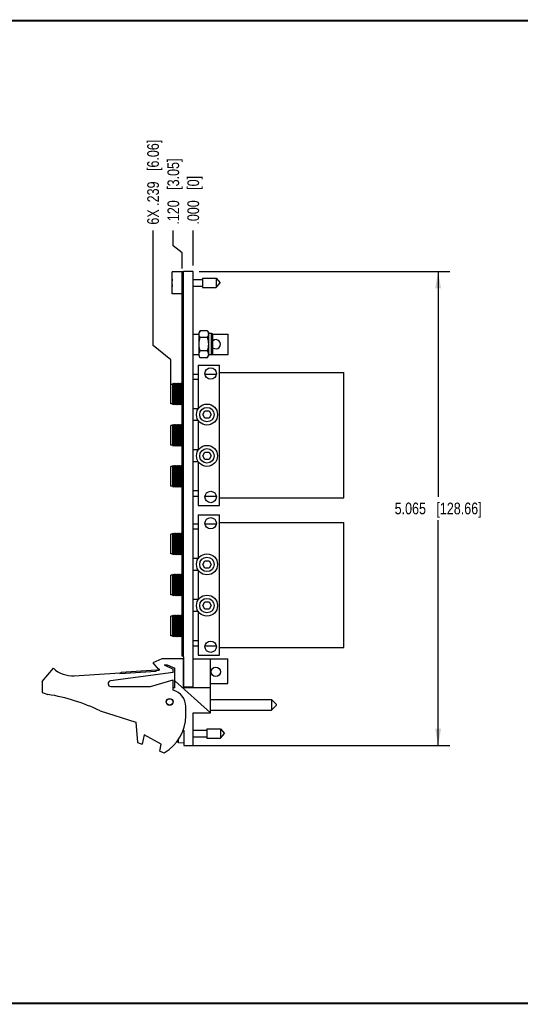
# Model space of a CAD drawing. Header units: inches. Extents: x 0.2 to 16.8, y 0.2 to 10.8.
# Tile 2 of 9: x 5.6 to 10.9, y 0.2 to 10.8. Entities that reach past the tile are written whole.
import ezdxf

# ---------------------------------------------------------------- set-up
doc = ezdxf.new("R2010")
doc.units = ezdxf.units.IN
doc.header["$LTSCALE"] = 0.935
doc.header["$MEASUREMENT"] = 0
doc.layers.get('0').update_dxf_attribs({"linetype": 'CONTINUOUS'})
doc.layers.add('DIMENSIONS', color=7, linetype='CONTINUOUS')
doc.styles.get("Standard").update_dxf_attribs({"font": 'txt', "width": 0.8})
doc.dimstyles.new('DIMSTYLE_1', dxfattribs={"dimtxt": 0.125, "dimasz": 0.18, "dimexe": 0.18, "dimexo": 0.0625, "dimgap": 0.09, "dimtad": 0, "dimtih": 1, "dimtoh": 1, "dimdec": 3, "dimzin": 4, "dimdsep": 46, "dimtxsty": 'STANDARD', "dimblk": '_FILLED', "dimblk1": '_FILLED', "dimblk2": '_FILLED', "dimcen": 0.09, "dimadec": 0, "dimazin": 0, "dimtp": 0.01, "dimtm": 0.01, "dimtfac": 1, "dimtdec": 3, "dimtofl": 0, "dimtmove": 0, "dimatfit": 3, "dimldrblk": '_FILLED', "dimfxl": 1, "dimtolj": 1, "dimtzin": 4, "dimarcsym": 0})
doc.dimstyles.new('DIMSTYLE_2', dxfattribs={"dimtxt": 0.125, "dimasz": 0.18, "dimexe": 0.18, "dimexo": 0.0625, "dimgap": 0.09, "dimtad": 0, "dimtih": 1, "dimtoh": 1, "dimdec": 3, "dimzin": 4, "dimdsep": 46, "dimtxsty": 'STANDARD', "dimblk": '_FILLED', "dimblk1": '_FILLED', "dimblk2": '_FILLED', "dimcen": 0.09, "dimadec": 0, "dimazin": 0, "dimtp": 0.01, "dimtm": 0.01, "dimtfac": 1, "dimtdec": 3, "dimtofl": 0, "dimtmove": 0, "dimatfit": 3, "dimldrblk": '_FILLED', "dimfxl": 1, "dimtolj": 1, "dimtzin": 4, "dimarcsym": 0})

# ---------------------------------------------------------------- blocks, each defined once
blk = doc.blocks.new('*D0')
at = {"layer": 'DIMENSIONS', "color": 2, "linetype": 'CONTINUOUS'}
for p, q in [((7.232, 8.354), (7.232, 8.517)), ((7.325, 8.279), (7.232, 8.354)), ((7.325, 8.112), (7.325, 8.279))]:
    blk.add_line(p, q, dxfattribs=at)
at = {"layer": 'DIMENSIONS', "color": 2, "linetype": 'CONTINUOUS', "insert": (7.169, 8.579), "char_height": 0.125, "width": 1.125, "attachment_point": 1, "rotation": 90, "line_spacing_factor": 0.9}
blk.add_mtext('.120{\\Ftxt.shx;\\W1.000000;\\H0.125000; }[3.05]', dxfattribs=at)
blk = doc.blocks.new('_FILLED')
at = {"color": 0, "linetype": 'BYBLOCK'}
blk.add_solid([(0, 0), (-1, 0.174), (-1, -0.174)], dxfattribs=at)
blk = doc.blocks.new('*D1')
at = {"layer": 'DIMENSIONS', "color": 2, "linetype": 'CONTINUOUS'}
blk.add_line((7.445, 8.142), (7.445, 8.517), dxfattribs=at)
at = {"layer": 'DIMENSIONS', "color": 2, "linetype": 'CONTINUOUS', "insert": (7.382, 8.579), "char_height": 0.125, "width": 0.825, "attachment_point": 1, "rotation": 90, "line_spacing_factor": 0.9}
blk.add_mtext('.000{\\Ftxt.shx;\\W1.000000;\\H0.125000; }[0]', dxfattribs=at)
blk = doc.blocks.new('*D2')
at = {"layer": 'DIMENSIONS', "color": 2, "linetype": 'CONTINUOUS'}
for p, q in [((7.016, 7.289), (7.016, 8.517)), ((7.206, 7.134), (7.016, 7.289)), ((7.206, 6.83), (7.206, 7.134))]:
    blk.add_line(p, q, dxfattribs=at)
at = {"layer": 'DIMENSIONS', "color": 2, "linetype": 'CONTINUOUS', "insert": (6.953, 8.579), "char_height": 0.125, "width": 1.425, "attachment_point": 1, "rotation": 90, "line_spacing_factor": 0.9}
blk.add_mtext('6X .239{\\Ftxt.shx;\\W1.000000;\\H0.125000; }[6.06]', dxfattribs=at)
blk = doc.blocks.new('*D3')
at = {"layer": 'DIMENSIONS', "color": 2, "linetype": 'CONTINUOUS'}
for p, q in [((7.507, 8.079), (10.187, 8.079)), ((10.062, 8.079), (10.062, 5.672)), ((10.062, 3.014), (10.062, 5.422)), ((7.407, 3.014), (10.187, 3.014))]:
    blk.add_line(p, q, dxfattribs=at)
at = {"layer": 'DIMENSIONS', "color": 2, "linetype": 'CONTINUOUS', "xscale": 0.18, "yscale": 0.18, "zscale": 0.18}
for p, rotation in [((10.062, 8.079), 90), ((10.062, 3.014), 270)]:
    blk.add_blockref('_FILLED', p, dxfattribs=dict(at, rotation=rotation))
at = {"layer": 'DIMENSIONS', "color": 2, "linetype": 'CONTINUOUS', "insert": (10.062, 5.609), "char_height": 0.125, "width": 1.425, "attachment_point": 2, "line_spacing_factor": 0.9}
blk.add_mtext('5.065{\\Ftxt.shx;\\W1.000000;\\H0.125000; }[128.66]', dxfattribs=at)

msp = doc.modelspace()

# ---------------------------------------------------------------- linework, layer by layer
at = {"color": 7, "linetype": 'CONTINUOUS'}
for p, q in [((7.2197, 7.8387), (7.2197, 8.0757)), ((7.3397, 8.0757), (7.2197, 8.0757)), ((7.3247, 3.9692), (7.3247, 8.0692)), ((7.3397, 8.0692), (7.3247, 8.0692)), ((7.3397, 8.0492), (7.3247, 8.0492)), ((7.3397, 3.9612), (7.3397, 8.0792)), ((7.4447, 8.0792), (7.3397, 8.0792)), ((7.4447, 3.629), (7.4447, 8.0792)), ((7.5434, 8.0064), (7.5434, 7.908)), ((7.5434, 8.0064), (7.6915, 8.0064)), ((7.6915, 8.0064), (7.6915, 7.908)), ((7.6915, 8.0064), (7.7328, 7.9572)), ((7.2197, 7.971), (7.2176, 7.971)), ((7.2176, 7.9434), (7.2197, 7.9434)), ((7.4447, 7.9922), (7.5434, 7.9922)), ((7.4447, 7.9221), (7.5434, 7.9221)), ((7.5434, 7.908), (7.6915, 7.908)), ((7.6915, 7.908), (7.7328, 7.9572)), ((7.3247, 7.8387), (7.2197, 7.8387)), ((7.4447, 7.4098), (7.5067, 7.4098)), ((7.5182, 7.4455), (7.5067, 7.4257)), ((7.5067, 7.1767), (7.5067, 7.4257)), ((7.5952, 7.4455), (7.5182, 7.4455)), ((7.5952, 7.3733), (7.5182, 7.3733)), ((7.5952, 7.4455), (7.6067, 7.4257)), ((7.6067, 7.4257), (7.6067, 7.1767)), ((7.6402, 7.4162), (7.6067, 7.4162)), ((7.6402, 7.1862), (7.6402, 7.4162)), ((7.6522, 7.4098), (7.8197, 7.4098)), ((7.6547, 7.2007), (7.6547, 7.4017)), ((7.8197, 7.1918), (7.8197, 7.4098)), ((7.4447, 7.1918), (7.5067, 7.1918)), ((7.5182, 7.1568), (7.5067, 7.1767)), ((7.5952, 7.229), (7.5182, 7.229)), ((7.5952, 7.1568), (7.5182, 7.1568)), ((7.5952, 7.1568), (7.6067, 7.1767)), ((7.6402, 7.1862), (7.6067, 7.1862)), ((7.6517, 7.1918), (7.8197, 7.1918)), ((7.4973, 7.0787), (7.4973, 6.6097)), ((7.4973, 7.0787), (7.7257, 7.0787)), ((7.7257, 5.5787), (7.7257, 7.0787)), ((7.4973, 6.9792), (7.4447, 6.9792)), ((7.6915, 6.9792), (7.5708, 6.9792)), ((7.7257, 6.998), (9.0547, 6.998)), ((9.0547, 5.6594), (9.0547, 6.998)), ((7.206, 6.6634), (7.206, 6.872)), ((7.2257, 6.872), (7.206, 6.872)), ((7.2313, 6.8835), (7.2257, 6.872)), ((7.2257, 6.6634), (7.2257, 6.872)), ((7.2313, 6.652), (7.2313, 6.8835)), ((7.2381, 6.872), (7.2313, 6.8835)), ((7.2437, 6.8835), (7.2381, 6.872)), ((7.2381, 6.6634), (7.2381, 6.872)), ((7.2437, 6.652), (7.2437, 6.8835)), ((7.2506, 6.872), (7.2437, 6.8835)), ((7.2561, 6.8835), (7.2506, 6.872)), ((7.2506, 6.6634), (7.2506, 6.872)), ((7.2561, 6.652), (7.2561, 6.8835)), ((7.263, 6.872), (7.2561, 6.8835)), ((7.2686, 6.8835), (7.263, 6.872)), ((7.263, 6.6634), (7.263, 6.872)), ((7.2686, 6.652), (7.2686, 6.8835)), ((7.2754, 6.872), (7.2686, 6.8835)), ((7.281, 6.8835), (7.2754, 6.872)), ((7.2754, 6.6634), (7.2754, 6.872)), ((7.281, 6.652), (7.281, 6.8835)), ((7.2878, 6.872), (7.281, 6.8835)), ((7.2934, 6.8835), (7.2878, 6.872)), ((7.2878, 6.6634), (7.2878, 6.872)), ((7.2934, 6.652), (7.2934, 6.8835)), ((7.3003, 6.872), (7.2934, 6.8835)), ((7.3059, 6.8835), (7.3003, 6.872)), ((7.3003, 6.6634), (7.3003, 6.872)), ((7.3059, 6.652), (7.3059, 6.8835)), ((7.3127, 6.872), (7.3059, 6.8835)), ((7.3183, 6.8835), (7.3127, 6.872)), ((7.3127, 6.6634), (7.3127, 6.872)), ((7.3183, 6.652), (7.3183, 6.8835)), ((7.3247, 6.8728), (7.3183, 6.8835)), ((7.4973, 6.924), (7.4447, 6.924)), ((7.2257, 6.6634), (7.206, 6.6634)), ((7.2313, 6.652), (7.2257, 6.6634)), ((7.2381, 6.6634), (7.2313, 6.652)), ((7.2437, 6.652), (7.2381, 6.6634)), ((7.2506, 6.6634), (7.2437, 6.652)), ((7.2561, 6.652), (7.2506, 6.6634)), ((7.263, 6.6634), (7.2561, 6.652)), ((7.2686, 6.652), (7.263, 6.6634)), ((7.2754, 6.6634), (7.2686, 6.652)), ((7.281, 6.652), (7.2754, 6.6634)), ((7.2878, 6.6634), (7.281, 6.652)), ((7.2934, 6.652), (7.2878, 6.6634)), ((7.3003, 6.6634), (7.2934, 6.652)), ((7.3059, 6.652), (7.3003, 6.6634)), ((7.3127, 6.6634), (7.3059, 6.652)), ((7.3183, 6.652), (7.3127, 6.6634)), ((7.3247, 6.6627), (7.3183, 6.652)), ((7.4973, 6.6115), (7.4447, 6.6115)), ((7.5464, 6.5492), (7.5691, 6.5886)), ((7.5691, 6.5098), (7.5464, 6.5492)), ((7.5691, 6.5886), (7.6145, 6.5886)), ((7.6145, 6.5886), (7.6373, 6.5492)), ((7.6373, 6.5492), (7.6145, 6.5098)), ((7.206, 6.2244), (7.206, 6.433)), ((7.2257, 6.433), (7.206, 6.433)), ((7.2313, 6.4445), (7.2257, 6.433)), ((7.2257, 6.2244), (7.2257, 6.433)), ((7.2313, 6.213), (7.2313, 6.4445)), ((7.2381, 6.433), (7.2313, 6.4445)), ((7.2437, 6.4445), (7.2381, 6.433)), ((7.2381, 6.2244), (7.2381, 6.433)), ((7.2437, 6.213), (7.2437, 6.4445)), ((7.2506, 6.433), (7.2437, 6.4445)), ((7.2561, 6.4445), (7.2506, 6.433)), ((7.2506, 6.2244), (7.2506, 6.433)), ((7.2561, 6.213), (7.2561, 6.4445)), ((7.263, 6.433), (7.2561, 6.4445)), ((7.2686, 6.4445), (7.263, 6.433)), ((7.263, 6.2244), (7.263, 6.433)), ((7.2686, 6.213), (7.2686, 6.4445)), ((7.2754, 6.433), (7.2686, 6.4445)), ((7.281, 6.4445), (7.2754, 6.433)), ((7.2754, 6.2244), (7.2754, 6.433)), ((7.281, 6.213), (7.281, 6.4445)), ((7.2878, 6.433), (7.281, 6.4445)), ((7.2934, 6.4445), (7.2878, 6.433)), ((7.2878, 6.2244), (7.2878, 6.433)), ((7.2934, 6.213), (7.2934, 6.4445)), ((7.3003, 6.433), (7.2934, 6.4445)), ((7.3059, 6.4445), (7.3003, 6.433)), ((7.3003, 6.2244), (7.3003, 6.433)), ((7.3059, 6.213), (7.3059, 6.4445)), ((7.3127, 6.433), (7.3059, 6.4445)), ((7.3183, 6.4445), (7.3127, 6.433)), ((7.3127, 6.2244), (7.3127, 6.433)), ((7.3183, 6.213), (7.3183, 6.4445)), ((7.3247, 6.4338), (7.3183, 6.4445)), ((7.4973, 6.485), (7.4447, 6.485)), ((7.4973, 6.4887), (7.4973, 6.1687)), ((7.6145, 6.5098), (7.5691, 6.5098)), ((7.2257, 6.2244), (7.206, 6.2244)), ((7.2313, 6.213), (7.2257, 6.2244)), ((7.2381, 6.2244), (7.2313, 6.213)), ((7.2437, 6.213), (7.2381, 6.2244)), ((7.2506, 6.2244), (7.2437, 6.213)), ((7.2561, 6.213), (7.2506, 6.2244)), ((7.263, 6.2244), (7.2561, 6.213)), ((7.2686, 6.213), (7.263, 6.2244)), ((7.2754, 6.2244), (7.2686, 6.213)), ((7.281, 6.213), (7.2754, 6.2244)), ((7.2878, 6.2244), (7.281, 6.213)), ((7.2934, 6.213), (7.2878, 6.2244)), ((7.3003, 6.2244), (7.2934, 6.213)), ((7.3059, 6.213), (7.3003, 6.2244)), ((7.3127, 6.2244), (7.3059, 6.213)), ((7.3183, 6.213), (7.3127, 6.2244)), ((7.3247, 6.2237), (7.3183, 6.213)), ((7.4973, 6.1725), (7.4447, 6.1725)), ((7.5464, 6.1082), (7.5691, 6.1476)), ((7.5691, 6.0689), (7.5464, 6.1082)), ((7.5691, 6.1476), (7.6145, 6.1476)), ((7.6145, 6.1476), (7.6373, 6.1082)), ((7.6373, 6.1082), (7.6145, 6.0689)), ((7.2313, 6.0055), (7.2257, 5.994)), ((7.2313, 5.774), (7.2313, 6.0055)), ((7.2381, 5.994), (7.2313, 6.0055)), ((7.2437, 6.0055), (7.2381, 5.994)), ((7.2437, 5.774), (7.2437, 6.0055)), ((7.2506, 5.994), (7.2437, 6.0055)), ((7.2561, 6.0055), (7.2506, 5.994)), ((7.2561, 5.774), (7.2561, 6.0055)), ((7.263, 5.994), (7.2561, 6.0055)), ((7.2686, 6.0055), (7.263, 5.994)), ((7.2686, 5.774), (7.2686, 6.0055)), ((7.2754, 5.994), (7.2686, 6.0055)), ((7.281, 6.0055), (7.2754, 5.994)), ((7.281, 5.774), (7.281, 6.0055)), ((7.2878, 5.994), (7.281, 6.0055)), ((7.2934, 6.0055), (7.2878, 5.994)), ((7.2934, 5.774), (7.2934, 6.0055)), ((7.3003, 5.994), (7.2934, 6.0055)), ((7.3059, 6.0055), (7.3003, 5.994)), ((7.3059, 5.774), (7.3059, 6.0055)), ((7.3127, 5.994), (7.3059, 6.0055)), ((7.3183, 6.0055), (7.3127, 5.994)), ((7.3183, 5.774), (7.3183, 6.0055)), ((7.3247, 5.9948), (7.3183, 6.0055)), ((7.4973, 6.046), (7.4447, 6.046)), ((7.4973, 6.0477), (7.4973, 5.5787)), ((7.6145, 6.0689), (7.5691, 6.0689)), ((7.206, 5.7854), (7.206, 5.994)), ((7.2257, 5.994), (7.206, 5.994)), ((7.2257, 5.7854), (7.2257, 5.994)), ((7.2381, 5.7854), (7.2381, 5.994)), ((7.2506, 5.7854), (7.2506, 5.994)), ((7.263, 5.7854), (7.263, 5.994)), ((7.2754, 5.7854), (7.2754, 5.994)), ((7.2878, 5.7854), (7.2878, 5.994)), ((7.3003, 5.7854), (7.3003, 5.994)), ((7.3127, 5.7854), (7.3127, 5.994)), ((7.2257, 5.7854), (7.206, 5.7854)), ((7.2313, 5.774), (7.2257, 5.7854)), ((7.2381, 5.7854), (7.2313, 5.774)), ((7.2437, 5.774), (7.2381, 5.7854)), ((7.2506, 5.7854), (7.2437, 5.774)), ((7.2561, 5.774), (7.2506, 5.7854)), ((7.263, 5.7854), (7.2561, 5.774)), ((7.2686, 5.774), (7.263, 5.7854)), ((7.2754, 5.7854), (7.2686, 5.774)), ((7.281, 5.774), (7.2754, 5.7854)), ((7.2878, 5.7854), (7.281, 5.774)), ((7.2934, 5.774), (7.2878, 5.7854)), ((7.3003, 5.7854), (7.2934, 5.774)), ((7.3059, 5.774), (7.3003, 5.7854)), ((7.3127, 5.7854), (7.3059, 5.774)), ((7.3183, 5.774), (7.3127, 5.7854)), ((7.3247, 5.7847), (7.3183, 5.774)), ((7.4973, 5.7335), (7.4447, 5.7335)), ((7.4447, 5.6792), (7.4973, 5.6792)), ((7.4973, 5.5787), (7.7257, 5.5787)), ((7.571, 5.6792), (7.6914, 5.6792)), ((7.7257, 5.6594), (9.0547, 5.6594)), ((7.4973, 5.4787), (7.7257, 5.4787)), ((7.4973, 5.4787), (7.4973, 5.0097)), ((7.7257, 3.9787), (7.7257, 5.4787)), ((7.4973, 5.3792), (7.4447, 5.3792)), ((7.6915, 5.3792), (7.5708, 5.3792)), ((7.7257, 5.398), (9.0547, 5.398)), ((9.0547, 4.0594), (9.0547, 5.398)), ((7.206, 5.0634), (7.206, 5.272)), ((7.2257, 5.272), (7.206, 5.272)), ((7.2313, 5.2835), (7.2257, 5.272)), ((7.2257, 5.0634), (7.2257, 5.272)), ((7.2313, 5.052), (7.2313, 5.2835)), ((7.2381, 5.272), (7.2313, 5.2835)), ((7.2437, 5.2835), (7.2381, 5.272)), ((7.2381, 5.0634), (7.2381, 5.272)), ((7.2437, 5.052), (7.2437, 5.2835)), ((7.2506, 5.272), (7.2437, 5.2835)), ((7.2561, 5.2835), (7.2506, 5.272)), ((7.2506, 5.0634), (7.2506, 5.272)), ((7.2561, 5.052), (7.2561, 5.2835)), ((7.263, 5.272), (7.2561, 5.2835)), ((7.2686, 5.2835), (7.263, 5.272)), ((7.263, 5.0634), (7.263, 5.272)), ((7.2754, 5.272), (7.2686, 5.2835)), ((7.2686, 5.052), (7.2686, 5.2835)), ((7.281, 5.2835), (7.2754, 5.272)), ((7.2754, 5.0634), (7.2754, 5.272)), ((7.2878, 5.272), (7.281, 5.2835)), ((7.281, 5.052), (7.281, 5.2835)), ((7.2934, 5.2835), (7.2878, 5.272)), ((7.2878, 5.0634), (7.2878, 5.272)), ((7.3003, 5.272), (7.2934, 5.2835)), ((7.2934, 5.052), (7.2934, 5.2835)), ((7.3059, 5.2835), (7.3003, 5.272)), ((7.3003, 5.0634), (7.3003, 5.272)), ((7.3127, 5.272), (7.3059, 5.2835)), ((7.3059, 5.052), (7.3059, 5.2835)), ((7.3183, 5.2835), (7.3127, 5.272)), ((7.3127, 5.0634), (7.3127, 5.272)), ((7.3247, 5.2728), (7.3183, 5.2835)), ((7.3183, 5.052), (7.3183, 5.2835)), ((7.4973, 5.324), (7.4447, 5.324)), ((7.2257, 5.0634), (7.206, 5.0634)), ((7.2313, 5.052), (7.2257, 5.0634)), ((7.2381, 5.0634), (7.2313, 5.052)), ((7.2437, 5.052), (7.2381, 5.0634)), ((7.2506, 5.0634), (7.2437, 5.052)), ((7.2561, 5.052), (7.2506, 5.0634)), ((7.263, 5.0634), (7.2561, 5.052)), ((7.2686, 5.052), (7.263, 5.0634)), ((7.2754, 5.0634), (7.2686, 5.052)), ((7.281, 5.052), (7.2754, 5.0634)), ((7.2878, 5.0634), (7.281, 5.052)), ((7.2934, 5.052), (7.2878, 5.0634)), ((7.3003, 5.0634), (7.2934, 5.052)), ((7.3059, 5.052), (7.3003, 5.0634)), ((7.3127, 5.0634), (7.3059, 5.052)), ((7.3183, 5.052), (7.3127, 5.0634)), ((7.3247, 5.0627), (7.3183, 5.052)), ((7.4973, 5.0115), (7.4447, 5.0115)), ((7.5464, 4.9492), (7.5691, 4.9886)), ((7.5691, 4.9098), (7.5464, 4.9492)), ((7.5691, 4.9886), (7.6145, 4.9886)), ((7.6145, 4.9886), (7.6373, 4.9492)), ((7.6373, 4.9492), (7.6145, 4.9098)), ((7.2313, 4.8445), (7.2257, 4.833)), ((7.2381, 4.833), (7.2313, 4.8445)), ((7.2313, 4.613), (7.2313, 4.8445)), ((7.2437, 4.8445), (7.2381, 4.833)), ((7.2506, 4.833), (7.2437, 4.8445)), ((7.2437, 4.613), (7.2437, 4.8445)), ((7.2561, 4.8445), (7.2506, 4.833)), ((7.263, 4.833), (7.2561, 4.8445)), ((7.2561, 4.613), (7.2561, 4.8445)), ((7.2686, 4.8445), (7.263, 4.833)), ((7.2754, 4.833), (7.2686, 4.8445)), ((7.2686, 4.613), (7.2686, 4.8445)), ((7.281, 4.8445), (7.2754, 4.833)), ((7.2878, 4.833), (7.281, 4.8445)), ((7.281, 4.613), (7.281, 4.8445)), ((7.2934, 4.8445), (7.2878, 4.833)), ((7.3003, 4.833), (7.2934, 4.8445)), ((7.2934, 4.613), (7.2934, 4.8445)), ((7.3059, 4.8445), (7.3003, 4.833)), ((7.3127, 4.833), (7.3059, 4.8445)), ((7.3059, 4.613), (7.3059, 4.8445)), ((7.3183, 4.8445), (7.3127, 4.833)), ((7.3247, 4.8338), (7.3183, 4.8445)), ((7.3183, 4.613), (7.3183, 4.8445)), ((7.4973, 4.885), (7.4447, 4.885)), ((7.4973, 4.8887), (7.4973, 4.5687)), ((7.6145, 4.9098), (7.5691, 4.9098)), ((7.2257, 4.833), (7.206, 4.833)), ((7.206, 4.6244), (7.206, 4.833)), ((7.2257, 4.6244), (7.2257, 4.833)), ((7.2381, 4.6244), (7.2381, 4.833)), ((7.2506, 4.6244), (7.2506, 4.833)), ((7.263, 4.6244), (7.263, 4.833)), ((7.2754, 4.6244), (7.2754, 4.833)), ((7.2878, 4.6244), (7.2878, 4.833)), ((7.3003, 4.6244), (7.3003, 4.833)), ((7.3127, 4.6244), (7.3127, 4.833)), ((7.2257, 4.6244), (7.206, 4.6244)), ((7.2313, 4.613), (7.2257, 4.6244)), ((7.2381, 4.6244), (7.2313, 4.613)), ((7.2437, 4.613), (7.2381, 4.6244)), ((7.2506, 4.6244), (7.2437, 4.613)), ((7.2561, 4.613), (7.2506, 4.6244)), ((7.263, 4.6244), (7.2561, 4.613)), ((7.2686, 4.613), (7.263, 4.6244)), ((7.2754, 4.6244), (7.2686, 4.613)), ((7.281, 4.613), (7.2754, 4.6244)), ((7.2878, 4.6244), (7.281, 4.613)), ((7.2934, 4.613), (7.2878, 4.6244)), ((7.3003, 4.6244), (7.2934, 4.613)), ((7.3059, 4.613), (7.3003, 4.6244)), ((7.3127, 4.6244), (7.3059, 4.613)), ((7.3183, 4.613), (7.3127, 4.6244)), ((7.3247, 4.6237), (7.3183, 4.613)), ((7.4973, 4.5725), (7.4447, 4.5725)), ((7.5464, 4.5082), (7.5691, 4.5476)), ((7.5691, 4.5476), (7.6145, 4.5476)), ((7.6145, 4.5476), (7.6373, 4.5082)), ((7.4973, 4.446), (7.4447, 4.446)), ((7.4973, 4.4477), (7.4973, 3.9787)), ((7.5691, 4.4689), (7.5464, 4.5082)), ((7.6145, 4.4689), (7.5691, 4.4689)), ((7.6373, 4.5082), (7.6145, 4.4689)), ((7.2257, 4.394), (7.206, 4.394)), ((7.206, 4.1854), (7.206, 4.394)), ((7.2313, 4.4055), (7.2257, 4.394)), ((7.2257, 4.1854), (7.2257, 4.394)), ((7.2381, 4.394), (7.2313, 4.4055)), ((7.2313, 4.174), (7.2313, 4.4055)), ((7.2437, 4.4055), (7.2381, 4.394)), ((7.2381, 4.1854), (7.2381, 4.394)), ((7.2506, 4.394), (7.2437, 4.4055)), ((7.2437, 4.174), (7.2437, 4.4055)), ((7.2561, 4.4055), (7.2506, 4.394)), ((7.2506, 4.1854), (7.2506, 4.394)), ((7.263, 4.394), (7.2561, 4.4055)), ((7.2561, 4.174), (7.2561, 4.4055)), ((7.2686, 4.4055), (7.263, 4.394)), ((7.263, 4.1854), (7.263, 4.394)), ((7.2754, 4.394), (7.2686, 4.4055)), ((7.2686, 4.174), (7.2686, 4.4055)), ((7.281, 4.4055), (7.2754, 4.394)), ((7.2754, 4.1854), (7.2754, 4.394)), ((7.2878, 4.394), (7.281, 4.4055)), ((7.281, 4.174), (7.281, 4.4055)), ((7.2934, 4.4055), (7.2878, 4.394)), ((7.2878, 4.1854), (7.2878, 4.394)), ((7.3003, 4.394), (7.2934, 4.4055)), ((7.2934, 4.174), (7.2934, 4.4055)), ((7.3059, 4.4055), (7.3003, 4.394)), ((7.3003, 4.1854), (7.3003, 4.394)), ((7.3127, 4.394), (7.3059, 4.4055)), ((7.3059, 4.174), (7.3059, 4.4055)), ((7.3183, 4.4055), (7.3127, 4.394)), ((7.3127, 4.1854), (7.3127, 4.394)), ((7.3247, 4.3948), (7.3183, 4.4055)), ((7.3183, 4.174), (7.3183, 4.4055)), ((7.2257, 4.1854), (7.206, 4.1854)), ((7.2313, 4.174), (7.2257, 4.1854)), ((7.2381, 4.1854), (7.2313, 4.174)), ((7.2437, 4.174), (7.2381, 4.1854)), ((7.2506, 4.1854), (7.2437, 4.174)), ((7.2561, 4.174), (7.2506, 4.1854)), ((7.263, 4.1854), (7.2561, 4.174)), ((7.2686, 4.174), (7.263, 4.1854)), ((7.2754, 4.1854), (7.2686, 4.174)), ((7.281, 4.174), (7.2754, 4.1854)), ((7.2878, 4.1854), (7.281, 4.174)), ((7.2934, 4.174), (7.2878, 4.1854)), ((7.3003, 4.1854), (7.2934, 4.174)), ((7.3059, 4.174), (7.3003, 4.1854)), ((7.3127, 4.1854), (7.3059, 4.174)), ((7.3183, 4.174), (7.3127, 4.1854)), ((7.3247, 4.1847), (7.3183, 4.174)), ((7.4973, 4.1335), (7.4447, 4.1335)), ((7.4447, 4.0792), (7.4973, 4.0792)), ((7.571, 4.0792), (7.6914, 4.0792)), ((7.7257, 4.0594), (9.0547, 4.0594)), ((7.1097, 3.939), (7.0147, 3.896)), ((7.0147, 3.896), (7.0747, 3.826)), ((7.3397, 3.939), (7.1097, 3.939)), ((7.3397, 3.9892), (7.3247, 3.9892)), ((7.3397, 3.9692), (7.3247, 3.9692)), ((7.3397, 3.9612), (7.3427, 3.9612)), ((7.3397, 3.629), (7.3397, 3.939)), ((7.3427, 3.6362), (7.3427, 3.9612)), ((7.4447, 3.939), (7.8147, 3.939)), ((7.4973, 3.9787), (7.7257, 3.9787)), ((7.6307, 3.364), (7.6307, 3.939)), ((7.8147, 3.676), (7.8147, 3.939)), ((5.8297, 3.699), (5.9497, 3.839)), ((6.1733, 3.7596), (6.6586, 3.7914)), ((7.2297, 3.794), (6.5607, 3.7037)), ((6.6593, 3.7814), (6.6586, 3.7914)), ((6.6593, 3.7814), (7.0484, 3.8069)), ((6.6732, 3.7974), (7.0474, 3.8219)), ((6.6742, 3.7824), (6.6732, 3.7974)), ((7.0484, 3.8069), (7.0474, 3.8219)), ((7.0478, 3.8169), (7.0797, 3.819)), ((7.0747, 3.826), (7.0797, 3.8335)), ((7.0797, 3.8335), (7.0797, 3.819)), ((7.1357, 3.876), (7.1679, 3.876)), ((7.1357, 3.876), (7.2297, 3.829)), ((7.1679, 3.876), (7.2497, 3.839)), ((7.2297, 3.794), (7.2297, 3.829)), ((7.2497, 3.629), (7.2497, 3.839)), ((5.8297, 3.699), (5.8297, 3.579)), ((6.9897, 3.644), (7.2297, 3.714)), ((7.2297, 3.604), (7.2297, 3.714)), ((7.6307, 3.364), (7.2497, 3.7046)), ((5.8297, 3.579), (5.8917, 3.5595)), ((6.5647, 3.644), (6.9897, 3.644)), ((7.2497, 3.629), (7.2297, 3.629)), ((7.6307, 3.629), (7.3397, 3.629)), ((7.4447, 3.6362), (7.3427, 3.6362)), ((7.6307, 3.676), (7.8147, 3.676)), ((7.6307, 3.5065), (8.2807, 3.5065)), ((8.2807, 3.5065), (8.3307, 3.4565)), ((8.2807, 3.5065), (8.2807, 3.3915)), ((6.4497, 3.3837), (6.8297, 3.264)), ((7.3647, 3.329), (7.3647, 3.4297)), ((7.6307, 3.3915), (8.2807, 3.3915)), ((8.2807, 3.3915), (8.3307, 3.4415)), ((8.3307, 3.4565), (8.3307, 3.4415)), ((6.8297, 3.264), (6.8497, 3.047)), ((7.4427, 3.364), (7.6307, 3.364)), ((7.4427, 3.014), (7.4427, 3.364)), ((7.3389, 3.1788), (7.3447, 3.174)), ((7.3447, 3.174), (7.3447, 3.014)), ((7.4427, 3.177), (7.5884, 3.177)), ((7.5884, 3.1912), (7.7365, 3.1912)), ((7.5884, 3.1912), (7.5884, 3.0928)), ((7.7365, 3.1912), (7.7778, 3.142)), ((7.7365, 3.1912), (7.7365, 3.0928)), ((6.9197, 3.1277), (6.8997, 3.0277)), ((7.1037, 3.0277), (6.9197, 3.1277)), ((7.2876, 3.0472), (7.2876, 3.0771)), ((7.4427, 3.1069), (7.5884, 3.1069)), ((7.5884, 3.0928), (7.7365, 3.0928)), ((7.7365, 3.0928), (7.7778, 3.142)), ((6.8497, 3.047), (6.8997, 3.0277)), ((7.0891, 2.9549), (7.1037, 3.0277)), ((7.0891, 2.9549), (7.1357, 2.937)), ((7.2876, 3.0472), (7.3447, 3.0439)), ((7.3447, 3.014), (7.4427, 3.014))]:
    msp.add_line(p, q, dxfattribs=at)
at = {"color": 7, "linetype": 'CONTINUOUS', "const_width": 0.02}
for points in [[(16.75, 10.7586), (0.25, 10.7586)], [(0.25, 0.2586), (16.75, 0.2586)]]:
    msp.add_lwpolyline(points, dxfattribs=at)
at = {"color": 7, "linetype": 'CONTINUOUS'}
for centre, radius in [((7.6312, 6.9882), 0.061), ((7.5918, 6.5492), 0.1122), ((7.5918, 6.5492), 0.0773), ((7.5918, 6.1082), 0.1122), ((7.5918, 6.1082), 0.0773), ((7.6312, 5.6693), 0.061), ((7.6312, 5.3882), 0.061), ((7.5918, 4.9492), 0.1122), ((7.5918, 4.9492), 0.0773), ((7.5918, 4.5082), 0.1122), ((7.5918, 4.5082), 0.0773), ((7.6312, 4.0693), 0.061), ((7.6857, 3.801), 0.0492), ((7.1927, 3.479), 0.0365), ((7.1927, 3.479), 0.035)]:
    msp.add_circle(centre, radius, dxfattribs=at)
for centre, radius, start, end in [((7.53, 7.9572), 0.3127, 172.9455, 177.47432), ((7.53, 7.9572), 0.3127, 182.52568, 187.04949), ((7.6402, 7.4017), 0.0145, 0, 90), ((7.6857, 7.3008), 0.0492, 230.94869, 129.05131), ((7.6402, 7.2007), 0.0145, 270, 360), ((6.1537, 4.059), 0.3, 227.16657, 273.74672), ((7.3427, 3.7918), 0.0806, 90, 92.13374), ((6.5647, 3.674), 0.03, 97.68448, 270), ((7.1847, 3.4297), 0.18, 0, 75.52249), ((7.3427, 3.7561), 0.0806, 267.86626, 270), ((5.5684, 1.5595), 2.026, 64.21446, 80.81669), ((6.9147, 3.329), 0.45, 299.41364, 360), ((7.2885, 3.063), 0.0157, 199.79799, 266.69607)]:
    msp.add_arc(centre, radius, start, end, dxfattribs=at)
for points, knots in [([(7.5182, 7.3733), (7.5173, 7.3748), (7.5157, 7.3777), (7.5135, 7.3822), (7.5116, 7.3866), (7.5102, 7.3904), (7.5093, 7.3935), (7.5087, 7.3957), (7.5082, 7.398), (7.5077, 7.4003), (7.5074, 7.4026), (7.5072, 7.4049), (7.507, 7.4071), (7.507, 7.4094), (7.507, 7.4117), (7.5072, 7.414), (7.5074, 7.4163), (7.5077, 7.4186), (7.5082, 7.4209), (7.5087, 7.4231), (7.5093, 7.4254), (7.5102, 7.4284), (7.5116, 7.4322), (7.5135, 7.4367), (7.5157, 7.4411), (7.5173, 7.4441), (7.5182, 7.4455)], [0, 0, 0, 0, 0.0659346, 0.1307757, 0.1945126, 0.2571787, 0.2881407, 0.3188747, 0.3494027, 0.3797508, 0.4099493, 0.4400321, 0.470036, 0.5, 0.529964, 0.5599679, 0.5900507, 0.6202492, 0.6505973, 0.6811253, 0.7118593, 0.7428213, 0.8054874, 0.8692243, 0.9340654, 1, 1, 1, 1]), ([(7.5182, 7.229), (7.5173, 7.2319), (7.5157, 7.2378), (7.5135, 7.2467), (7.5116, 7.2557), (7.5102, 7.2632), (7.5093, 7.2692), (7.5087, 7.2738), (7.5082, 7.2783), (7.5077, 7.2829), (7.5074, 7.2874), (7.5072, 7.292), (7.507, 7.2966), (7.507, 7.3012), (7.507, 7.3058), (7.5072, 7.3103), (7.5074, 7.3149), (7.5077, 7.3195), (7.5082, 7.324), (7.5087, 7.3286), (7.5093, 7.3331), (7.5102, 7.3392), (7.5116, 7.3467), (7.5135, 7.3556), (7.5157, 7.3645), (7.5173, 7.3704), (7.5182, 7.3733)], [0, 0, 0, 0, 0.0624998, 0.1249992, 0.1874982, 0.2499967, 0.2812472, 0.3124976, 0.343748, 0.3749984, 0.4062488, 0.4374992, 0.4687496, 0.5, 0.5312504, 0.5625008, 0.5937512, 0.6250016, 0.656252, 0.6875024, 0.7187528, 0.7500033, 0.8125018, 0.8750008, 0.9375002, 1, 1, 1, 1]), ([(7.5952, 7.4455), (7.5961, 7.4441), (7.5977, 7.4411), (7.5999, 7.4367), (7.6018, 7.4322), (7.6032, 7.4284), (7.6041, 7.4254), (7.6047, 7.4231), (7.6052, 7.4209), (7.6057, 7.4186), (7.606, 7.4163), (7.6062, 7.414), (7.6064, 7.4117), (7.6064, 7.4094), (7.6064, 7.4071), (7.6062, 7.4049), (7.606, 7.4026), (7.6057, 7.4003), (7.6052, 7.398), (7.6047, 7.3957), (7.6041, 7.3935), (7.6032, 7.3904), (7.6018, 7.3866), (7.5999, 7.3822), (7.5977, 7.3777), (7.5961, 7.3748), (7.5952, 7.3733)], [0, 0, 0, 0, 0.0659346, 0.1307757, 0.1945126, 0.2571787, 0.2881407, 0.3188747, 0.3494027, 0.3797508, 0.4099493, 0.4400321, 0.470036, 0.5, 0.529964, 0.5599679, 0.5900507, 0.6202492, 0.6505973, 0.6811253, 0.7118593, 0.7428213, 0.8054874, 0.8692243, 0.9340654, 1, 1, 1, 1]), ([(7.5952, 7.3733), (7.5961, 7.3704), (7.5977, 7.3645), (7.5999, 7.3556), (7.6018, 7.3467), (7.6032, 7.3392), (7.6041, 7.3331), (7.6047, 7.3286), (7.6052, 7.324), (7.6057, 7.3195), (7.606, 7.3149), (7.6062, 7.3103), (7.6064, 7.3058), (7.6064, 7.3012), (7.6064, 7.2966), (7.6062, 7.292), (7.606, 7.2874), (7.6057, 7.2829), (7.6052, 7.2783), (7.6047, 7.2738), (7.6041, 7.2692), (7.6032, 7.2632), (7.6018, 7.2557), (7.5999, 7.2467), (7.5977, 7.2378), (7.5961, 7.2319), (7.5952, 7.229)], [0, 0, 0, 0, 0.0624998, 0.1249992, 0.1874982, 0.2499967, 0.2812472, 0.3124976, 0.343748, 0.3749984, 0.4062488, 0.4374992, 0.4687496, 0.5, 0.5312504, 0.5625008, 0.5937512, 0.6250016, 0.656252, 0.6875024, 0.7187528, 0.7500033, 0.8125018, 0.8750008, 0.9375002, 1, 1, 1, 1]), ([(7.5182, 7.1568), (7.5173, 7.1583), (7.5157, 7.1612), (7.5135, 7.1657), (7.5116, 7.1701), (7.5102, 7.1739), (7.5093, 7.1769), (7.5087, 7.1792), (7.5082, 7.1815), (7.5077, 7.1838), (7.5074, 7.1861), (7.5072, 7.1883), (7.507, 7.1906), (7.507, 7.1929), (7.507, 7.1952), (7.5072, 7.1975), (7.5074, 7.1998), (7.5077, 7.2021), (7.5082, 7.2044), (7.5087, 7.2066), (7.5093, 7.2089), (7.5102, 7.2119), (7.5116, 7.2157), (7.5135, 7.2202), (7.5157, 7.2246), (7.5173, 7.2276), (7.5182, 7.229)], [0, 0, 0, 0, 0.0659346, 0.1307757, 0.1945126, 0.2571787, 0.2881407, 0.3188747, 0.3494027, 0.3797508, 0.4099493, 0.4400321, 0.470036, 0.5, 0.529964, 0.5599679, 0.5900507, 0.6202492, 0.6505973, 0.6811253, 0.7118593, 0.7428213, 0.8054874, 0.8692243, 0.9340654, 1, 1, 1, 1]), ([(7.5952, 7.229), (7.5961, 7.2276), (7.5977, 7.2246), (7.5999, 7.2202), (7.6018, 7.2157), (7.6032, 7.2119), (7.6041, 7.2089), (7.6047, 7.2066), (7.6052, 7.2044), (7.6057, 7.2021), (7.606, 7.1998), (7.6062, 7.1975), (7.6064, 7.1952), (7.6064, 7.1929), (7.6064, 7.1906), (7.6062, 7.1883), (7.606, 7.1861), (7.6057, 7.1838), (7.6052, 7.1815), (7.6047, 7.1792), (7.6041, 7.1769), (7.6032, 7.1739), (7.6018, 7.1701), (7.5999, 7.1657), (7.5977, 7.1612), (7.5961, 7.1583), (7.5952, 7.1568)], [0, 0, 0, 0, 0.0659346, 0.1307757, 0.1945126, 0.2571787, 0.2881407, 0.3188747, 0.3494027, 0.3797508, 0.4099493, 0.4400321, 0.470036, 0.5, 0.529964, 0.5599679, 0.5900507, 0.6202492, 0.6505973, 0.6811253, 0.7118593, 0.7428213, 0.8054874, 0.8692243, 0.9340654, 1, 1, 1, 1])]:
    msp.add_open_spline(points, degree=3, knots=knots, dxfattribs=at)

# ---------------------------------------------------------------- dimensions: what is measured, and where the dimension line sits
at = {"layer": 'DIMENSIONS', "color": 2, "linetype": 'CONTINUOUS'}
dim = msp.add_ordinate_dim(feature_location=(7.2060176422, 6.8302081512), offset=(-0.1901331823, 1.6864724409), dtype=0, origin=(7.4447026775, 6.7677081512), text='6X <>', dimstyle='DIMSTYLE_1', dxfattribs=at)
dim.commit()
dim.dimension.update_dxf_attribs({"geometry": '*D2', "text_midpoint": (7.0158844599, 9.2916805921)})
for feature_location, offset, dtype, picture, middle in [((7.3247026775, 8.1116805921), (-0.0930323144, 0.405), 0, '*D0', (7.2316703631, 9.1416805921)), ((7.4447026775, 8.1416805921), (0, 0.375), 1, '*D1', (7.4447026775, 8.9916805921))]:
    dim = msp.add_ordinate_dim(feature_location=feature_location, offset=offset, dtype=dtype, origin=(7.4447026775, 8.0791805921), dimstyle='DIMSTYLE_1', dxfattribs=at)
    dim.commit()
    dim.dimension.update_dxf_attribs({"geometry": picture, "text_midpoint": middle})
dim = msp.add_linear_dim(base=(10.0624, 3.014), p1=(7.5072, 8.0792), p2=(7.4072, 3.014), angle=270, dimstyle='DIMSTYLE_2', dxfattribs=at)
dim.commit()
dim.dimension.update_dxf_attribs({"geometry": '*D3', "text_midpoint": (9.9124, 5.5466), "dimtype": 160})

doc.saveas('drawing.dxf')
